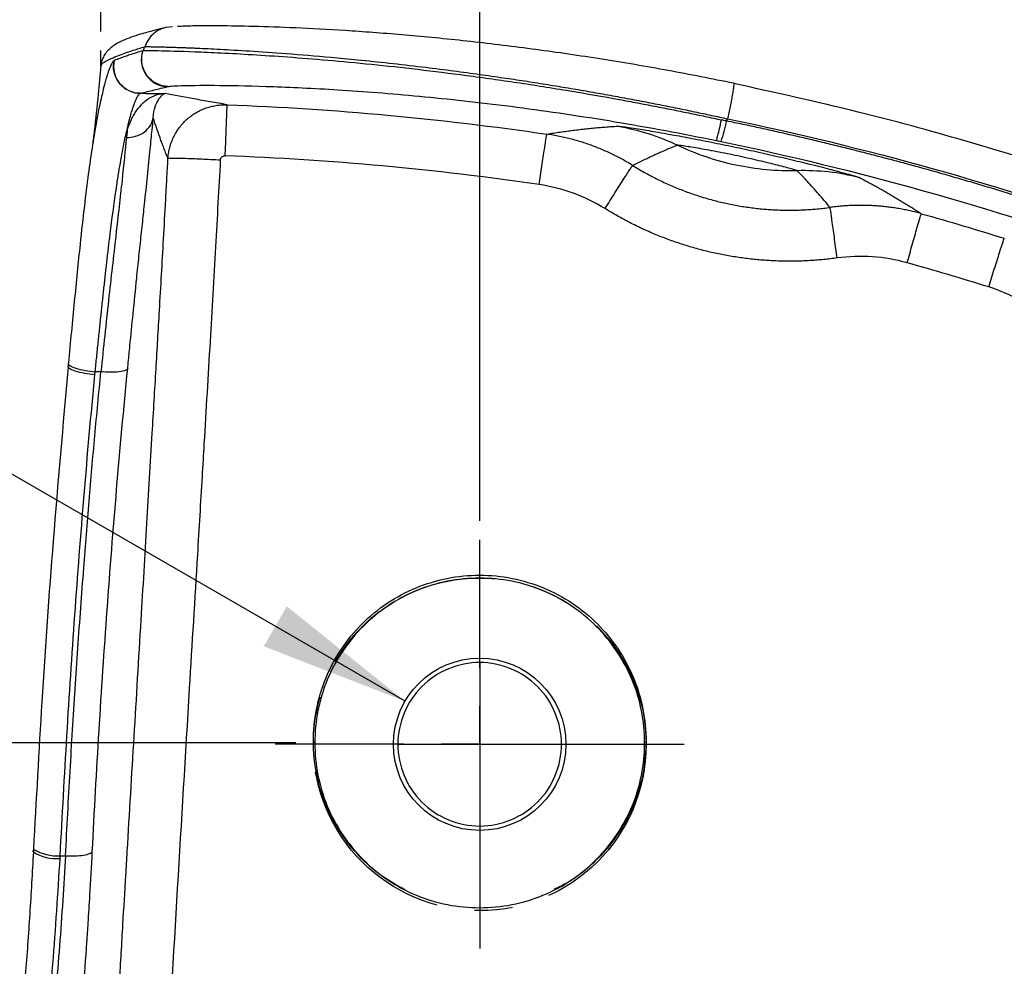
# Model space of a CAD drawing. Header units: millimetres. Extents: x 0 to 1118, y 0 to 864.
# Tile 30 of 48: x 163 to 228, y 511 to 574. Entities that reach past the tile are written whole.
import ezdxf

# ---------------------------------------------------------------- set-up
doc = ezdxf.new("R2010")
doc.units = ezdxf.units.MM
doc.linetypes.add('CENTERX2', pattern=[20.32, 12.7, -2.54, 2.54, -2.54])
doc.layers.add('CENTER', color=40, linetype='CENTERX2')
doc.layers.add('DIMENSIONS', color=140, linetype='Continuous', lineweight=25)
doc.styles.add('SLDTEXTSTYLE0', font='TXT', dxfattribs={"width": 0.75})
doc.dimstyles.new('SLDDIMSTYLE0', dxfattribs={"dimtxt": 10, "dimasz": 10, "dimexe": 0, "dimexo": 0.0625, "dimgap": 2.5, "dimtad": 0, "dimtih": 1, "dimtoh": 1, "dimdec": 1, "dimrnd": 1e-09, "dimzin": 4, "dimdsep": 46, "dimtxsty": 'SLDTEXTSTYLE0', "dimsah": 1, "dimcen": 0.09, "dimadec": 0, "dimazin": 1, "dimtfac": 1, "dimtdec": 1, "dimtofl": 0, "dimtmove": 0, "dimatfit": 3, "dimfxl": 0, "dimfrac": 2, "dimtolj": 1, "dimtzin": 12, "dimarcsym": 0})
doc.dimstyles.new('SLDDIMSTYLE1', dxfattribs={"dimtxt": 10, "dimasz": 10, "dimexe": 0, "dimexo": 0.0625, "dimgap": 2.5, "dimtad": 0, "dimtih": 1, "dimtoh": 1, "dimdec": 1, "dimrnd": 1e-09, "dimzin": 12, "dimdsep": 46, "dimtxsty": 'SLDTEXTSTYLE0', "dimsah": 1, "dimcen": 0, "dimadec": 0, "dimazin": 3, "dimtfac": 1, "dimtdec": 1, "dimtofl": 0, "dimtmove": 0, "dimatfit": 3, "dimfxl": 0, "dimfrac": 2, "dimtolj": 1, "dimtzin": 12, "dimarcsym": 0})
doc.dimstyles.new('SLDDIMSTYLE2', dxfattribs={"dimtxt": 10, "dimasz": 10, "dimexe": 0, "dimexo": 0.0625, "dimgap": 2.5, "dimtad": 0, "dimtih": 1, "dimtoh": 1, "dimdec": 1, "dimrnd": 1e-09, "dimzin": 12, "dimdsep": 46, "dimtxsty": 'SLDTEXTSTYLE0', "dimsah": 1, "dimcen": 0.09, "dimadec": 0, "dimazin": 3, "dimtfac": 1, "dimtdec": 1, "dimtofl": 0, "dimtmove": 0, "dimatfit": 3, "dimfxl": 0, "dimfrac": 2, "dimtolj": 1, "dimtzin": 12, "dimarcsym": 0})

# ---------------------------------------------------------------- blocks, each defined once
blk = doc.blocks.new('_D_1')
at = {"layer": 'DIMENSIONS'}
for p, q in [((103.227, 555.12), (100.18, 555.12)), ((100.18, 555.12), (100.18, 539.245)), ((129.088, 555.12), (132.135, 555.12)), ((132.135, 555.12), (132.135, 539.245)), ((142.978, 555.12), (136.628, 555.12)), ((188.479, 528.85), (142.978, 555.12)), ((100.18, 539.245), (103.227, 539.245)), ((132.135, 539.245), (129.088, 539.245))]:
    blk.add_line(p, q, dxfattribs=at)
blk.add_solid([(188.479, 528.85), (180.588, 535.183), (179.049, 532.518)], dxfattribs=at)
at = {"layer": 'DIMENSIONS', "char_height": 10, "attachment_point": 1, "style": 'SLDTEXTSTYLE0'}
for s, insert in [('%%c', (95.686, 570.042)), ('11.5', (110.767, 570.042)), ('0.45', (103.227, 552.136))]:
    blk.add_mtext(s, dxfattribs=dict(at, insert=insert))
blk = doc.blocks.new('_D_2')
at = {"layer": 'DIMENSIONS'}
for p, q in [((168.177, 573.558), (168.177, 620.637)), ((628.741, 574.478), (628.741, 620.637)), ((381.834, 618.935), (378.787, 618.935)), ((378.787, 618.935), (378.787, 603.06)), ((415.084, 618.935), (418.131, 618.935)), ((418.131, 618.935), (418.131, 603.06)), ((168.177, 617.462), (373.711, 617.462)), ((628.741, 617.462), (423.207, 617.462)), ((378.787, 603.06), (381.834, 603.06)), ((418.131, 603.06), (415.084, 603.06))]:
    blk.add_line(p, q, dxfattribs=at)
for points in [[(168.177, 617.462), (178.177, 615.924), (178.177, 619.001)], [(628.741, 617.462), (618.741, 619.001), (618.741, 615.924)]]:
    blk.add_solid(points, dxfattribs=at)
at = {"layer": 'DIMENSIONS', "char_height": 10, "attachment_point": 1, "style": 'SLDTEXTSTYLE0'}
for s, insert in [('460.6', (381.834, 633.857)), ('18.13', (381.834, 615.95))]:
    blk.add_mtext(s, dxfattribs=dict(at, insert=insert))
blk = doc.blocks.new('_D_3')
at = {"layer": 'DIMENSIONS'}
for p, q in [((181.188, 526.067), (112.386, 526.067)), ((115.561, 526.067), (115.561, 474.401)), ((102.631, 459.439), (99.584, 459.439)), ((99.584, 459.439), (99.584, 443.564)), ((128.492, 459.439), (131.539, 459.439)), ((131.539, 459.439), (131.539, 443.564)), ((99.584, 443.564), (102.631, 443.564)), ((131.539, 443.564), (128.492, 443.564)), ((115.561, 389.866), (115.561, 441.533)), ((155.942, 389.866), (112.386, 389.866))]:
    blk.add_line(p, q, dxfattribs=at)
for points in [[(115.561, 526.067), (114.023, 516.067), (117.1, 516.067)], [(115.561, 389.866), (117.1, 399.866), (114.023, 399.866)]]:
    blk.add_solid(points, dxfattribs=at)
at = {"layer": 'DIMENSIONS', "char_height": 10, "attachment_point": 1, "style": 'SLDTEXTSTYLE0'}
for s, insert in [('136.2', (98.936, 474.361)), ('5.36', (102.631, 456.455))]:
    blk.add_mtext(s, dxfattribs=dict(at, insert=insert))
blk = doc.blocks.new('_D_4')
at = {"layer": 'DIMENSIONS'}
for p, q in [((193.458, 540.887), (193.458, 585.469)), ((603.458, 540.786), (603.458, 585.469)), ((381.833, 583.766), (378.786, 583.766)), ((378.786, 583.766), (378.786, 567.891)), ((415.083, 583.766), (418.13, 583.766)), ((418.13, 583.766), (418.13, 567.891)), ((193.458, 582.294), (373.711, 582.294)), ((603.458, 582.294), (423.206, 582.294)), ((378.786, 567.891), (381.833, 567.891)), ((418.13, 567.891), (415.083, 567.891))]:
    blk.add_line(p, q, dxfattribs=at)
for points in [[(193.458, 582.294), (203.458, 580.755), (203.458, 583.832)], [(603.458, 582.294), (593.458, 583.832), (593.458, 580.755)]]:
    blk.add_solid(points, dxfattribs=at)
at = {"layer": 'DIMENSIONS', "char_height": 10, "attachment_point": 1, "style": 'SLDTEXTSTYLE0'}
for s, insert in [('410.0', (381.833, 598.688)), ('16.14', (381.833, 580.782))]:
    blk.add_mtext(s, dxfattribs=dict(at, insert=insert))
blk = doc.blocks.new('SW_CENTERMARKSYMBOL_0')
at = {"layer": 'CENTER', "color": 0}
for p, q in [((0, 5.08), (0, 13.642)), ((0, 0), (0, 2.54)), ((-5.08, 0), (-13.642, 0)), ((0, 0), (-2.54, 0)), ((0, 0), (0, -2.54)), ((0, 0), (2.54, 0)), ((5.08, 0), (13.642, 0)), ((0, -5.08), (0, -13.642))]:
    blk.add_line(p, q, dxfattribs=at)

msp = doc.modelspace()

# ---------------------------------------------------------------- linework, layer by layer
for p, q in [((172.96, 573.872), (172.532, 573.836)), ((171.011, 572.289), (170.98, 572.28)), ((172.646, 569.887), (172.676, 569.894)), ((166.009, 551.422), (165.989, 551.218)), ((167.781, 550.641), (167.8, 550.844)), ((168.183, 550.847), (167.8, 550.844)), ((182.458, 526.067), (182.358, 526.166)), ((204.558, 526.166), (204.459, 526.067)), ((163.684, 518.963), (163.676, 518.793)), ((165.469, 518.522), (165.823, 518.533)), ((188.466, 516.252), (188.507, 516.231)), ((198.409, 516.231), (198.45, 516.252))]:
    msp.add_line(p, q)
at = {"flags": 128}
for points in [[(163.684, 519.06), (163.679, 518.975), (163.684, 518.963)], [(163.677, 518.791), (163.67, 518.805), (163.675, 518.887)]]:
    msp.add_lwpolyline(points, dxfattribs=at)
for centre, radius, start, end in [((172.681, 571.687), 1.801, 160.79656, 268.89059), ((202.569, 568.813), 7.459, 339.67553, 350.57529), ((165.172, 521.08), 2.734, 236.82877, 276.02921), ((165.315, 521.726), 3.208, 239.45752, 272.75658)]:
    msp.add_arc(centre, radius, start, end)
for points, knots in [([(172.448, 573.814), (172.238, 573.762), (171.827, 573.661), (171.178, 573.489), (170.535, 573.301), (169.932, 573.091), (169.422, 572.864), (169.017, 572.622), (168.713, 572.373), (168.478, 572.103), (168.315, 571.806), (168.214, 571.543), (168.192, 571.328), (168.184, 571.255)], [0, 0, 0, 0, 0.155648, 0.305649, 0.441862, 0.564306, 0.673009, 0.753104, 0.823664, 0.884687, 0.936174, 0.978124, 1, 1, 1, 1]), ([(172.533, 573.827), (172.511, 573.825), (172.283, 573.8), (171.877, 573.576), (171.381, 573.152), (171.198, 572.752), (171.107, 572.553)], [0, 0, 0, 0, 0.033243, 0.34572, 0.673552, 1, 1, 1, 1]), ([(173.305, 573.912), (173.373, 573.92), (173.589, 573.943), (174.596, 573.965), (176.296, 573.967), (178.622, 573.925), (181.503, 573.821), (184.886, 573.633), (188.685, 573.343), (192.807, 572.936), (197.133, 572.409), (201.561, 571.761), (206.002, 571.011), (208.946, 570.422), (210.402, 570.131)], [0, 0, 0, 0, 0.038252, 0.122016, 0.207438, 0.295474, 0.38496, 0.475428, 0.566165, 0.656345, 0.745405, 0.831982, 0.916883, 1, 1, 1, 1]), ([(168.181, 571.268), (168.186, 571.287), (168.198, 571.325), (168.246, 571.388), (168.315, 571.452), (168.408, 571.52), (168.53, 571.596), (168.685, 571.678), (168.848, 571.754), (169.107, 571.866), (169.472, 572.008), (169.929, 572.172), (170.336, 572.31), (170.722, 572.434), (170.976, 572.512), (171.107, 572.553)], [0, 0, 0, 0, 0.042421, 0.089548, 0.139336, 0.184706, 0.236357, 0.301273, 0.357452, 0.398492, 0.541694, 0.668841, 0.777793, 0.885558, 1, 1, 1, 1]), ([(170.98, 572.28), (170.831, 572.234), (170.542, 572.145), (170.147, 572.017), (169.784, 571.893), (169.433, 571.769), (169.197, 571.678), (169.072, 571.629)], [0, 0, 0, 0, 0.238717, 0.463459, 0.621919, 0.800756, 1, 1, 1, 1]), ([(172.676, 569.894), (172.433, 569.899), (172.163, 569.955), (171.649, 570.212), (171.408, 570.415), (171.058, 570.918), (170.952, 571.215), (170.89, 571.787), (170.931, 572.059), (171.011, 572.289)], [0, 0, 0, 0, 0.25, 0.25, 0.5, 0.5, 0.75, 0.75, 1, 1, 1, 1]), ([(171.011, 572.289), (171.013, 572.289), (171.021, 572.289), (171.037, 572.291), (171.072, 572.292), (171.155, 572.294), (171.402, 572.296), (172.213, 572.288), (174.277, 572.233), (177.459, 572.084), (180.621, 571.874), (183.286, 571.663), (186.191, 571.391), (189.294, 571.054), (192.032, 570.713), (194.264, 570.407), (196.546, 570.076), (199.369, 569.63), (202.074, 569.158), (203.969, 568.805), (205.132, 568.582), (206.276, 568.356), (207.4, 568.128), (208.501, 567.899), (209.227, 567.743), (209.587, 567.666)], [0, 0, 0, 0, 0.0024383, 0.0084674, 0.0148289, 0.0297079, 0.059619, 0.120089, 0.243771, 0.3710738, 0.4357721, 0.5007701, 0.5657532, 0.6304025, 0.6944294, 0.7271024, 0.757623, 0.8219632, 0.8808846, 0.9016794, 0.922098, 0.9421392, 0.9618029, 0.9810894, 1, 1, 1, 1]), ([(171.107, 572.553), (171.117, 572.553), (171.138, 572.554), (171.183, 572.555), (171.239, 572.555), (171.306, 572.555), (171.385, 572.555), (171.475, 572.554), (171.578, 572.553), (171.692, 572.551), (171.818, 572.548), (171.956, 572.546), (172.106, 572.542), (172.269, 572.538), (172.444, 572.533), (172.632, 572.528), (172.833, 572.522), (173.046, 572.515), (173.272, 572.508), (173.511, 572.499), (173.763, 572.49), (174.028, 572.479), (174.306, 572.468), (174.961, 572.44), (176.147, 572.383), (178.12, 572.27), (180.582, 572.1), (183.046, 571.897), (186.042, 571.612), (188.711, 571.321), (191.432, 570.98), (193.183, 570.745), (194.78, 570.518), (196.253, 570.298), (197.647, 570.079), (199.012, 569.857), (200.354, 569.629), (201.671, 569.398), (202.959, 569.163), (204.218, 568.925), (205.443, 568.687), (206.635, 568.448), (207.79, 568.209), (208.907, 567.973), (209.638, 567.813), (209.997, 567.735)], [0, 0, 0, 0, 0.010404, 0.020876, 0.031417, 0.042024, 0.052699, 0.06344, 0.074247, 0.085119, 0.096056, 0.107057, 0.118121, 0.129248, 0.140439, 0.151694, 0.163013, 0.174397, 0.185844, 0.197357, 0.208933, 0.220574, 0.23228, 0.244049, 0.299959, 0.361457, 0.428522, 0.501156, 0.540562, 0.630672, 0.66786, 0.701442, 0.731416, 0.757783, 0.782997, 0.807571, 0.831505, 0.854801, 0.877459, 0.899481, 0.92087, 0.94162, 0.961727, 0.981188, 1, 1, 1, 1]), ([(169.067, 571.627), (169.047, 571.613), (169.001, 571.581), (168.91, 571.442), (168.789, 571.186), (168.652, 570.817), (168.526, 570.406), (168.401, 569.968), (168.316, 569.595), (168.262, 569.359)], [0, 0, 0, 0, 0.113773, 0.251654, 0.413679, 0.598915, 0.739295, 0.834723, 1, 1, 1, 1]), ([(170.807, 569.439), (170.574, 569.441), (170.318, 569.491), (169.826, 569.717), (169.594, 569.896), (169.238, 570.343), (169.117, 570.61), (169.008, 571.14), (169.017, 571.4), (169.067, 571.627)], [0, 0, 0, 0, 0.25, 0.25, 0.5, 0.5, 0.75, 0.75, 1, 1, 1, 1]), ([(169.072, 571.629), (169.021, 571.396), (169.013, 571.129), (169.129, 570.592), (169.254, 570.324), (169.616, 569.881), (169.849, 569.708), (170.335, 569.489), (170.585, 569.443), (170.812, 569.441)], [0, 0, 0, 0, 0.25, 0.25, 0.5, 0.5, 0.75, 0.75, 1, 1, 1, 1]), ([(168.178, 571.269), (168.121, 570.642), (167.99, 569.204), (167.807, 567.431), (167.662, 566.322), (167.623, 566.028)], [0, 0, 0, 0, 0.3623262, 0.8309575, 1, 1, 1, 1]), ([(168.182, 571.255), (168.18, 571.259), (168.178, 571.263), (168.18, 571.267), (168.181, 571.268)], [0, 0, 0, 0, 0.805017, 1, 1, 1, 1]), ([(170.812, 569.441), (171.105, 569.516), (171.424, 569.591), (172.042, 569.74), (172.345, 569.814), (172.646, 569.887)], [0, 0, 0, 0, 0.5, 0.5, 1, 1, 1, 1]), ([(172.676, 569.894), (172.788, 569.921), (173.143, 569.944), (174.306, 569.974), (175.113, 569.98), (177.128, 569.962), (178.335, 569.937), (181.093, 569.837), (182.643, 569.762), (186.026, 569.543), (187.86, 569.399), (191.746, 569.025), (193.798, 568.796), (198.053, 568.242), (200.255, 567.917), (204.725, 567.171), (206.992, 566.75), (209.242, 566.289)], [0, 0, 0, 0, 0.125, 0.125, 0.25, 0.25, 0.375, 0.375, 0.5, 0.5, 0.625, 0.625, 0.75, 0.75, 0.875, 0.875, 1, 1, 1, 1]), ([(210.412, 570.088), (210.411, 570.051), (210.409, 569.974), (210.378, 569.735), (210.326, 569.408), (210.255, 569.008), (210.172, 568.574), (210.085, 568.142), (210.026, 567.867), (209.997, 567.735)], [0, 0, 0, 0, 0.135878, 0.2827885, 0.4339232, 0.5850578, 0.7319699, 0.8711057, 1, 1, 1, 1]), ([(210.402, 570.131), (210.408, 570.132), (210.415, 570.132), (210.412, 570.09), (210.412, 570.088)], [0, 0, 0, 0, 0.975352, 1, 1, 1, 1]), ([(263.903, 550.938), (262.065, 551.882), (258.621, 553.653), (253.713, 555.953), (249.468, 557.826), (245.906, 559.308), (242.957, 560.477), (239.955, 561.618), (236.298, 562.943), (231.454, 564.577), (225.481, 566.403), (218.36, 568.345), (213.185, 569.481), (210.413, 570.09)], [0, 0, 0, 0, 0.108882, 0.204048, 0.285493, 0.35322, 0.407234, 0.452473, 0.5223, 0.61197, 0.721488, 0.850844, 1, 1, 1, 1]), ([(168.262, 569.359), (168.22, 569.19), (168.088, 568.652), (167.86, 567.455), (167.595, 565.851), (167.335, 564.015), (167.069, 561.883), (166.758, 559.075), (166.409, 555.588), (166.145, 552.823), (166.012, 551.44)], [0, 0, 0, 0, 0.054432, 0.173578, 0.287481, 0.395059, 0.513946, 0.644098, 0.822135, 1, 1, 1, 1]), ([(169.936, 567.011), (169.946, 567.059), (169.966, 567.153), (170, 567.336), (170.08, 567.644), (170.178, 568.006), (170.304, 568.426), (170.411, 568.737), (170.508, 568.978), (170.578, 569.135), (170.644, 569.26), (170.705, 569.352), (170.76, 569.416), (170.792, 569.431), (170.807, 569.439)], [0, 0, 0, 0, 0.030945, 0.062004, 0.124463, 0.250166, 0.34631, 0.501566, 0.584596, 0.667642, 0.750704, 0.833785, 0.916887, 1, 1, 1, 1]), ([(172.45, 569.419), (172.405, 569.417), (172.313, 569.412), (172.169, 569.391), (172.014, 569.357), (171.849, 569.307), (171.626, 569.218), (171.318, 569.052), (170.938, 568.757), (170.611, 568.392), (170.416, 568.092), (170.315, 567.914), (170.256, 567.803), (170.199, 567.683), (170.146, 567.547), (170.102, 567.418), (170.053, 567.306), (170.018, 567.23), (169.986, 567.159), (169.956, 567.087), (169.943, 567.037), (169.936, 567.012)], [0, 0, 0, 0, 0.046165, 0.095606, 0.148317, 0.204297, 0.263561, 0.376078, 0.522479, 0.672483, 0.75919, 0.785646, 0.817336, 0.846997, 0.876377, 0.91659, 0.93706, 0.952888, 0.968269, 0.984046, 1, 1, 1, 1]), ([(171.675, 567.811), (171.688, 568.094), (171.739, 568.335), (171.87, 568.737), (171.951, 568.899), (172.113, 569.153), (172.196, 569.245), (172.341, 569.372), (172.403, 569.407), (172.45, 569.419)], [0, 0, 0, 0, 0.25, 0.25, 0.5, 0.5, 0.75, 0.75, 1, 1, 1, 1]), ([(176.612, 568.676), (176.237, 568.743), (175.85, 568.809), (175.106, 568.938), (174.748, 569), (173.717, 569.185), (173.083, 569.304), (172.45, 569.419)], [0, 0, 0, 0, 0.25, 0.25, 0.5, 0.5, 1, 1, 1, 1]), ([(172.659, 565.081), (172.663, 565.131), (172.67, 565.239), (172.692, 565.411), (172.725, 565.604), (172.783, 565.861), (172.878, 566.165), (173.07, 566.621), (173.389, 567.15), (173.802, 567.606), (174.175, 567.915), (174.472, 568.118), (174.79, 568.294), (175.128, 568.44), (175.483, 568.554), (175.851, 568.634), (176.229, 568.679), (176.484, 568.677), (176.612, 568.676)], [0, 0, 0, 0, 0.025689, 0.055058, 0.088111, 0.124852, 0.188423, 0.249748, 0.375335, 0.49959, 0.559568, 0.620283, 0.681731, 0.743921, 0.806852, 0.870507, 0.934882, 1, 1, 1, 1]), ([(176.479, 565.271), (176.494, 565.674), (176.511, 566.106), (176.543, 566.94), (176.558, 567.338), (176.584, 567.998), (176.594, 568.257), (176.608, 568.593), (176.611, 568.671), (176.612, 568.676)], [0, 0, 0, 0, 0.25, 0.25, 0.5, 0.5, 0.75, 0.75, 1, 1, 1, 1]), ([(169.888, 566.493), (170.085, 566.488), (170.295, 566.512), (170.703, 566.631), (170.901, 566.727), (171.241, 566.977), (171.382, 567.132), (171.585, 567.464), (171.647, 567.641), (171.675, 567.811)], [0, 0, 0, 0, 0.25, 0.25, 0.5, 0.5, 0.75, 0.75, 1, 1, 1, 1]), ([(171.092, 562.006), (171.161, 562.648), (171.306, 564), (171.468, 565.624), (171.592, 566.908), (171.65, 567.543), (171.675, 567.811)], [0, 0, 0, 0, 0.276221, 0.581692, 0.822969, 1, 1, 1, 1]), ([(172.659, 565.081), (172.635, 565.142), (172.582, 565.274), (172.478, 565.538), (172.354, 565.86), (172.223, 566.212), (172.064, 566.652), (171.921, 567.066), (171.782, 567.481), (171.712, 567.696), (171.675, 567.811)], [0, 0, 0, 0, 0.064367, 0.138453, 0.265139, 0.384668, 0.495487, 0.727679, 0.854144, 1, 1, 1, 1]), ([(209.242, 566.289), (209.248, 566.289), (209.26, 566.314), (209.296, 566.429), (209.322, 566.519), (209.384, 566.765), (209.421, 566.921), (209.502, 567.273), (209.545, 567.469), (209.587, 567.666)], [0, 0, 0, 0, 0.25, 0.25, 0.5, 0.5, 0.75, 0.75, 1, 1, 1, 1]), ([(209.997, 567.735), (219.217, 565.834), (228.304, 563.288), (246.013, 556.97), (254.641, 553.196), (262.961, 548.845)], [0, 0, 0, 0, 0.5, 0.5, 1, 1, 1, 1]), ([(167.8, 550.844), (167.818, 551.01), (167.852, 551.34), (167.903, 551.832), (167.954, 552.322), (168.004, 552.808), (168.054, 553.291), (168.104, 553.771), (168.154, 554.247), (168.204, 554.719), (168.253, 555.186), (168.302, 555.649), (168.351, 556.108), (168.401, 556.562), (168.45, 557.01), (168.499, 557.454), (168.548, 557.892), (168.597, 558.324), (168.646, 558.751), (168.696, 559.172), (168.745, 559.586), (168.795, 559.994), (168.958, 561.314), (169.152, 562.741), (169.378, 564.18), (169.515, 564.986), (169.652, 565.731), (169.766, 566.298), (169.845, 566.666), (169.893, 566.841), (169.919, 566.939), (169.93, 566.987), (169.936, 567.011)], [0, 0, 0, 0, 0.023864, 0.047729, 0.071593, 0.095454, 0.119312, 0.143169, 0.167023, 0.190876, 0.214727, 0.238575, 0.262422, 0.286267, 0.310109, 0.33395, 0.357789, 0.381626, 0.405461, 0.429294, 0.453126, 0.476956, 0.500784, 0.688234, 0.75082, 0.813372, 0.875924, 0.938275, 0.969242, 0.984647, 0.992326, 1, 1, 1, 1]), ([(169.936, 567.012), (169.935, 567.003), (169.932, 566.982), (169.937, 566.948), (169.944, 566.916), (169.95, 566.874), (169.943, 566.834), (169.932, 566.792), (169.922, 566.757), (169.914, 566.703), (169.906, 566.644), (169.896, 566.568), (169.891, 566.523), (169.888, 566.493)], [0, 0, 0, 0, 0.054593, 0.123481, 0.203995, 0.247427, 0.371479, 0.435432, 0.496541, 0.572289, 0.747131, 0.832611, 1, 1, 1, 1]), ([(197.939, 566.714), (198.087, 566.738), (198.38, 566.785), (198.824, 566.852), (199.264, 566.914), (199.7, 566.971), (200.133, 567.024), (200.562, 567.072), (200.988, 567.116), (201.41, 567.156), (201.83, 567.19), (202.246, 567.22), (202.531, 567.237), (202.67, 567.245)], [0, 0, 0, 0, 0.10724, 0.211214, 0.311922, 0.409363, 0.503538, 0.594446, 0.682089, 0.766465, 0.847576, 0.925421, 1, 1, 1, 1]), ([(202.67, 567.245), (202.677, 567.246), (202.69, 567.246), (202.723, 567.244), (202.766, 567.24), (202.822, 567.235), (202.889, 567.227), (202.968, 567.217), (203.061, 567.205), (203.166, 567.191), (203.284, 567.175), (203.545, 567.137), (204.108, 567.051), (204.987, 566.907), (205.839, 566.758), (206.685, 566.606), (207.788, 566.401), (209.271, 566.108), (210.791, 565.792), (212.309, 565.461), (213.781, 565.124), (214.872, 564.863), (215.706, 564.657), (216.545, 564.445), (217.407, 564.219), (217.99, 564.058), (218.291, 563.973), (218.461, 563.923), (218.595, 563.882), (218.696, 563.85), (218.767, 563.825), (218.789, 563.815), (218.8, 563.81)], [0, 0, 0, 0, 0.011761, 0.023679, 0.035756, 0.047993, 0.060393, 0.072958, 0.085692, 0.098596, 0.111673, 0.124923, 0.177317, 0.249951, 0.288825, 0.312578, 0.375042, 0.439034, 0.50003, 0.561009, 0.624988, 0.687431, 0.711129, 0.750065, 0.822533, 0.875095, 0.897079, 0.918583, 0.939615, 0.960188, 0.980313, 1, 1, 1, 1]), ([(262.481, 548.886), (262.087, 549.09), (261.301, 549.496), (260.119, 550.095), (258.938, 550.685), (257.758, 551.265), (256.578, 551.835), (255.4, 552.395), (254.223, 552.946), (253.046, 553.487), (251.871, 554.019), (250.698, 554.541), (249.525, 555.054), (248.354, 555.557), (247.185, 556.051), (246.017, 556.536), (244.851, 557.012), (243.687, 557.479), (242.524, 557.937), (241.364, 558.386), (240.205, 558.826), (239.049, 559.257), (237.895, 559.679), (236.742, 560.093), (235.593, 560.498), (234.445, 560.895), (233.3, 561.283), (232.158, 561.663), (231.018, 562.034), (229.88, 562.397), (228.746, 562.752), (227.614, 563.098), (226.485, 563.437), (225.358, 563.767), (224.235, 564.09), (223.115, 564.405), (221.998, 564.712), (220.884, 565.011), (219.773, 565.302), (218.665, 565.586), (217.561, 565.863), (216.46, 566.131), (215.363, 566.393), (214.269, 566.647), (213.179, 566.894), (212.092, 567.134), (211.009, 567.367), (210.287, 567.517), (209.927, 567.592)], [0, 0, 0, 0, 0.023795, 0.047499, 0.071112, 0.094634, 0.118065, 0.141405, 0.164652, 0.187809, 0.210874, 0.233847, 0.256729, 0.27952, 0.302219, 0.324827, 0.347343, 0.369769, 0.392102, 0.414345, 0.436496, 0.458555, 0.480523, 0.5024, 0.524185, 0.545879, 0.567482, 0.588993, 0.610412, 0.63174, 0.652977, 0.674122, 0.695176, 0.716138, 0.737009, 0.757788, 0.778475, 0.799072, 0.819576, 0.83999, 0.860311, 0.880542, 0.900681, 0.920728, 0.940684, 0.960548, 0.98032, 1, 1, 1, 1]), ([(169.888, 566.492), (169.808, 565.68), (169.711, 564.712), (169.473, 562.509), (169.331, 561.273), (169.022, 558.587), (168.858, 557.136), (168.526, 554.085), (168.357, 552.485), (168.183, 550.847)], [0, 0, 0, 0, 0.25, 0.25, 0.5, 0.5, 0.75, 0.75, 1, 1, 1, 1]), ([(197.432, 563.343), (197.49, 563.743), (197.553, 564.171), (197.675, 564.997), (197.734, 565.391), (197.832, 566.044), (197.872, 566.301), (197.923, 566.633), (197.936, 566.71), (197.939, 566.714)], [0, 0, 0, 0, 0.25, 0.25, 0.5, 0.5, 0.75, 0.75, 1, 1, 1, 1]), ([(203.667, 564.622), (203.557, 564.689), (203.336, 564.823), (202.997, 565.015), (202.65, 565.2), (202.295, 565.378), (201.932, 565.548), (201.561, 565.709), (201.183, 565.861), (200.798, 566.005), (200.406, 566.138), (200.008, 566.262), (199.604, 566.375), (199.195, 566.477), (198.78, 566.568), (198.362, 566.649), (198.08, 566.692), (197.939, 566.714)], [0, 0, 0, 0, 0.062791, 0.126227, 0.190292, 0.254966, 0.32023, 0.386061, 0.452438, 0.519336, 0.586731, 0.654597, 0.722906, 0.791631, 0.860741, 0.930208, 1, 1, 1, 1]), ([(206.655, 565.971), (206.553, 565.931), (206.345, 565.849), (206.037, 565.72), (205.721, 565.584), (205.397, 565.441), (205.066, 565.291), (204.727, 565.133), (204.38, 564.969), (204.025, 564.797), (203.788, 564.681), (203.667, 564.622)], [0, 0, 0, 0, 0.092, 0.188777, 0.290332, 0.396665, 0.507775, 0.623664, 0.744331, 0.869777, 1, 1, 1, 1]), ([(214.642, 564.27), (214.637, 564.272), (214.629, 564.277), (214.603, 564.286), (214.568, 564.298), (214.508, 564.317), (214.41, 564.346), (214.208, 564.404), (213.873, 564.496), (213.363, 564.629), (212.757, 564.781), (212.106, 564.936), (211.4, 565.098), (210.686, 565.254), (209.961, 565.405), (209.259, 565.543), (208.592, 565.668), (207.981, 565.776), (207.454, 565.864), (207.108, 565.916), (206.897, 565.946), (206.775, 565.962), (206.69, 565.971), (206.666, 565.971), (206.655, 565.971)], [0, 0, 0, 0, 0.017272, 0.034447, 0.051644, 0.068981, 0.102822, 0.136976, 0.200489, 0.266717, 0.324828, 0.386098, 0.441789, 0.500043, 0.556026, 0.613976, 0.672871, 0.733325, 0.79757, 0.863036, 0.897141, 0.931254, 0.9655, 1, 1, 1, 1]), ([(214.642, 564.27), (213.268, 564.231), (211.89, 564.356), (209.202, 564.928), (207.893, 565.375), (206.655, 565.971)], [0, 0, 0, 0, 0.5, 0.5, 1, 1, 1, 1]), ([(209.564, 566.222), (218.631, 564.346), (227.563, 561.84), (244.984, 555.621), (253.473, 551.908), (261.661, 547.631)], [0, 0, 0, 0, 0.5, 0.5, 1, 1, 1, 1]), ([(169.034, 503.102), (169.066, 503.681), (169.13, 504.838), (169.262, 507.179), (169.437, 510.217), (169.643, 513.764), (169.814, 516.665), (170.063, 520.847), (170.404, 526.536), (170.844, 533.834), (171.248, 540.586), (171.578, 546.177), (171.855, 550.917), (172.11, 555.237), (172.326, 558.992), (172.485, 561.912), (172.582, 563.701), (172.633, 564.621), (172.659, 565.081)], [0, 0, 0, 0, 0.0280052, 0.0560055, 0.1133017, 0.175039, 0.2276576, 0.253737, 0.3774434, 0.5030573, 0.6070585, 0.704308, 0.7737214, 0.8364651, 0.9134235, 0.9554862, 0.9777414, 1, 1, 1, 1]), ([(176.151, 564.973), (175.747, 564.995), (175.312, 565.018), (174.469, 565.057), (174.063, 565.073), (173.386, 565.094), (173.117, 565.099), (172.761, 565.097), (172.673, 565.09), (172.659, 565.081)], [0, 0, 0, 0, 0.25, 0.25, 0.5, 0.5, 0.75, 0.75, 1, 1, 1, 1]), ([(176.151, 564.973), (176.153, 564.986), (176.155, 565.013), (176.165, 565.052), (176.19, 565.116), (176.248, 565.195), (176.338, 565.248), (176.418, 565.27), (176.458, 565.27), (176.479, 565.271)], [0, 0, 0, 0, 0.082624, 0.165242, 0.24921, 0.499538, 0.750282, 0.874382, 1, 1, 1, 1]), ([(176.151, 564.973), (176.099, 564.029), (175.991, 562.1), (175.771, 558.066), (175.46, 552.696), (175.154, 547.587), (174.873, 542.844), (174.549, 537.407), (173.716, 523.787), (173.019, 511.901), (172.497, 502.989)], [0, 0, 0, 0, 0.045638, 0.093385, 0.195169, 0.305523, 0.340676, 0.424739, 0.568692, 1, 1, 1, 1]), ([(201.824, 561.739), (202.036, 562.08), (202.263, 562.445), (202.704, 563.148), (202.917, 563.484), (203.274, 564.042), (203.416, 564.262), (203.608, 564.548), (203.656, 564.615), (203.667, 564.622)], [0, 0, 0, 0, 0.25, 0.25, 0.5, 0.5, 0.75, 0.75, 1, 1, 1, 1]), ([(203.667, 564.622), (203.796, 564.543), (204.054, 564.385), (204.447, 564.16), (204.844, 563.944), (205.246, 563.737), (205.651, 563.54), (206.06, 563.353), (206.473, 563.174), (206.889, 563.006), (207.308, 562.847), (207.73, 562.698), (208.154, 562.559), (208.581, 562.429), (209.01, 562.309), (209.441, 562.199), (209.873, 562.099), (210.307, 562.009), (210.742, 561.928), (211.178, 561.858), (211.615, 561.797), (212.052, 561.746), (212.49, 561.704), (212.928, 561.672), (213.366, 561.651), (213.803, 561.638), (214.24, 561.636), (214.676, 561.642), (215.111, 561.659), (215.545, 561.685), (215.978, 561.72), (216.409, 561.764), (216.695, 561.802), (216.838, 561.82)], [0, 0, 0, 0, 0.033028, 0.066004, 0.098929, 0.131803, 0.164626, 0.197397, 0.230117, 0.262785, 0.295402, 0.327968, 0.360483, 0.392946, 0.425358, 0.457719, 0.490028, 0.522286, 0.554493, 0.586648, 0.618752, 0.650805, 0.682807, 0.714757, 0.746656, 0.778503, 0.8103, 0.842045, 0.873738, 0.905381, 0.936972, 0.968511, 1, 1, 1, 1]), ([(216.838, 561.82), (216.708, 561.974), (216.456, 562.273), (216.076, 562.714), (215.707, 563.133), (215.347, 563.531), (214.998, 563.906), (214.758, 564.152), (214.642, 564.27)], [0, 0, 0, 0, 0.193553, 0.376351, 0.548395, 0.709684, 0.860219, 1, 1, 1, 1]), ([(218.8, 563.81), (218.897, 563.76), (219.096, 563.658), (219.386, 563.504), (219.677, 563.347), (219.969, 563.187), (220.261, 563.024), (220.554, 562.857), (220.847, 562.687), (221.142, 562.513), (221.437, 562.336), (221.733, 562.156), (222.031, 561.972), (222.329, 561.785), (222.628, 561.594), (222.825, 561.466), (222.925, 561.401)], [0, 0, 0, 0, 0.058314, 0.118645, 0.180994, 0.245361, 0.311744, 0.380146, 0.450565, 0.523002, 0.597457, 0.67393, 0.752421, 0.832929, 0.915456, 1, 1, 1, 1]), ([(201.824, 561.739), (201.157, 562.152), (200.447, 562.498), (198.973, 563.036), (198.208, 563.229), (197.432, 563.343)], [0, 0, 0, 0, 0.5, 0.5, 1, 1, 1, 1]), ([(169.97, 551.057), (169.972, 551.071), (169.986, 551.213), (170.036, 551.72), (170.156, 552.938), (170.343, 554.834), (170.544, 556.827), (170.726, 558.576), (170.877, 559.999), (171.003, 561.17), (171.07, 561.798), (171.092, 562.006)], [0, 0, 0, 0, 0.003581, 0.035195, 0.126037, 0.308394, 0.518949, 0.654069, 0.791288, 0.930666, 1, 1, 1, 1]), ([(217.312, 558.445), (217.163, 558.426), (216.866, 558.387), (216.418, 558.339), (215.968, 558.3), (215.517, 558.269), (215.065, 558.246), (214.612, 558.233), (214.158, 558.228), (213.704, 558.232), (213.248, 558.245), (212.793, 558.267), (212.337, 558.298), (211.882, 558.338), (211.426, 558.387), (210.971, 558.444), (210.517, 558.511), (210.063, 558.587), (209.61, 558.672), (209.158, 558.766), (208.708, 558.869), (208.258, 558.981), (207.811, 559.102), (207.365, 559.232), (206.922, 559.371), (206.48, 559.52), (206.041, 559.677), (205.605, 559.843), (205.171, 560.018), (204.74, 560.202), (204.312, 560.395), (203.888, 560.597), (203.467, 560.808), (203.05, 561.027), (202.637, 561.256), (202.228, 561.492), (201.959, 561.657), (201.824, 561.739)], [0, 0, 0, 0, 0.02783, 0.05571, 0.083637, 0.111611, 0.13963, 0.167693, 0.195799, 0.223947, 0.252135, 0.280365, 0.308636, 0.336948, 0.365303, 0.393699, 0.422137, 0.450618, 0.479141, 0.507707, 0.536315, 0.564967, 0.593662, 0.6224, 0.651183, 0.680009, 0.70888, 0.737795, 0.766755, 0.795759, 0.824809, 0.853903, 0.883041, 0.912221, 0.941442, 0.970702, 1, 1, 1, 1]), ([(222.925, 561.401), (222.801, 561.435), (222.553, 561.503), (222.18, 561.591), (221.807, 561.671), (221.435, 561.74), (221.064, 561.799), (220.695, 561.849), (220.328, 561.89), (219.963, 561.921), (219.601, 561.943), (219.242, 561.956), (218.887, 561.96), (218.535, 561.956), (218.187, 561.945), (217.843, 561.925), (217.504, 561.898), (217.169, 561.863), (216.948, 561.835), (216.838, 561.82)], [0, 0, 0, 0, 0.062857, 0.125311, 0.187339, 0.248918, 0.310027, 0.370645, 0.430751, 0.490327, 0.549355, 0.607817, 0.665698, 0.722983, 0.779657, 0.835708, 0.891122, 0.94589, 1, 1, 1, 1]), ([(217.312, 558.445), (217.257, 558.843), (217.199, 559.269), (217.085, 560.089), (217.031, 560.482), (216.939, 561.133), (216.902, 561.391), (216.853, 561.729), (216.841, 561.81), (216.838, 561.82)], [0, 0, 0, 0, 0.25, 0.25, 0.5, 0.5, 0.75, 0.75, 1, 1, 1, 1]), ([(221.98, 558.123), (222.089, 558.513), (222.207, 558.929), (222.435, 559.733), (222.544, 560.117), (222.727, 560.752), (222.8, 561.001), (222.897, 561.323), (222.921, 561.397), (222.925, 561.401)], [0, 0, 0, 0, 0.25, 0.25, 0.5, 0.5, 0.75, 0.75, 1, 1, 1, 1]), ([(227.419, 556.511), (227.54, 556.897), (227.67, 557.311), (227.921, 558.107), (228.042, 558.488), (228.244, 559.117), (228.324, 559.364), (228.431, 559.683), (228.457, 559.757), (228.462, 559.761)], [0, 0, 0, 0, 0.25, 0.25, 0.5, 0.5, 0.75, 0.75, 1, 1, 1, 1]), ([(221.98, 558.123), (221.224, 558.335), (220.445, 558.47), (218.879, 558.578), (218.09, 558.552), (217.312, 558.445)], [0, 0, 0, 0, 0.5, 0.5, 1, 1, 1, 1]), ([(231.508, 554.238), (230.914, 554.751), (230.267, 555.204), (228.895, 555.966), (228.169, 556.277), (227.419, 556.511)], [0, 0, 0, 0, 0.5, 0.5, 1, 1, 1, 1]), ([(167.781, 550.641), (167.565, 550.661), (167.33, 550.691), (166.874, 550.775), (166.654, 550.828), (166.298, 550.946), (166.163, 551.01), (166.003, 551.132), (165.978, 551.188), (165.993, 551.237)], [0, 0, 0, 0, 0.25, 0.25, 0.5, 0.5, 0.75, 0.75, 1, 1, 1, 1]), ([(166.012, 551.44), (165.997, 551.391), (166.024, 551.333), (166.188, 551.211), (166.326, 551.146), (166.685, 551.029), (166.904, 550.976), (167.357, 550.894), (167.588, 550.864), (167.8, 550.844)], [0, 0, 0, 0, 0.25, 0.25, 0.5, 0.5, 0.75, 0.75, 1, 1, 1, 1]), ([(166.001, 551.161), (165.652, 547.289), (164.982, 539.846), (164.235, 529.11), (163.862, 522.246), (163.684, 518.963)], [0, 0, 0, 0, 0.36117, 0.694492, 1, 1, 1, 1]), ([(165.469, 518.522), (165.74, 523.882), (166.064, 529.241), (166.828, 539.949), (167.269, 545.299), (167.781, 550.641)], [0, 0, 0, 0, 0.5, 0.5, 1, 1, 1, 1]), ([(165.823, 518.533), (165.872, 519.475), (165.969, 521.351), (166.126, 524.15), (166.291, 526.923), (166.465, 529.67), (166.647, 532.39), (166.838, 535.084), (167.083, 538.356), (167.391, 542.185), (167.769, 546.548), (168.046, 549.424), (168.183, 550.847)], [0, 0, 0, 0, 0.087343, 0.173882, 0.25962, 0.344557, 0.428694, 0.512033, 0.594574, 0.732521, 0.867661, 1, 1, 1, 1]), ([(167.61, 518.808), (167.884, 524.191), (168.212, 529.573), (168.99, 540.325), (169.442, 545.695), (169.97, 551.057)], [0, 0, 0, 0, 0.5, 0.5, 1, 1, 1, 1]), ([(169.97, 551.057), (169.956, 551.012), (169.906, 550.968), (169.716, 550.893), (169.578, 550.862), (169.233, 550.821), (169.029, 550.812), (168.605, 550.815), (168.387, 550.828), (168.183, 550.847)], [0, 0, 0, 0, 0.25, 0.25, 0.5, 0.5, 0.75, 0.75, 1, 1, 1, 1]), ([(188.472, 516.262), (187.974, 516.536), (186.921, 517.115), (185.543, 518.315), (184.33, 519.758), (183.388, 521.375), (182.723, 523.141), (182.45, 524.564), (182.367, 525.583), (182.361, 525.972), (182.358, 526.166)], [0, 0, 0, 0, 0.138932, 0.293727, 0.444257, 0.599152, 0.74975, 0.904717, 0.952293, 1, 1, 1, 1]), ([(204.558, 526.166), (204.529, 525.551), (204.468, 524.302), (203.984, 522.489), (203.217, 520.766), (202.177, 519.208), (200.873, 517.847), (199.615, 516.857), (198.739, 516.434), (198.433, 516.286)], [0, 0, 0, 0, 0.150677, 0.305727, 0.456379, 0.611406, 0.761966, 0.916894, 1, 1, 1, 1]), ([(163.676, 518.793), (163.599, 517.413), (163.449, 514.692), (163.152, 510.594), (162.813, 506.688), (162.437, 503.041), (162.038, 499.717), (161.626, 496.769), (161.211, 494.192), (160.933, 492.789), (160.797, 492.099)], [0, 0, 0, 0, 0.138545, 0.273186, 0.403952, 0.530866, 0.653938, 0.773162, 0.888523, 1, 1, 1, 1]), ([(162.765, 493.423), (163.038, 494.782), (163.313, 496.424), (163.844, 500.138), (164.101, 502.21), (164.573, 506.613), (164.789, 508.943), (165.165, 513.661), (165.326, 516.049), (165.46, 518.361)], [0, 0, 0, 0, 0.25, 0.25, 0.5, 0.5, 0.75, 0.75, 1, 1, 1, 1]), ([(165.823, 518.533), (165.711, 516.565), (165.576, 514.538), (165.264, 510.505), (165.087, 508.496), (164.695, 504.62), (164.48, 502.752), (164.003, 499.275), (163.741, 497.664), (163.466, 496.229)], [0, 0, 0, 0, 0.25, 0.25, 0.5, 0.5, 0.75, 0.75, 1, 1, 1, 1]), ([(165.823, 518.533), (166.025, 518.524), (166.24, 518.521), (166.656, 518.536), (166.856, 518.553), (167.197, 518.606), (167.336, 518.641), (167.532, 518.721), (167.588, 518.764), (167.61, 518.808)], [0, 0, 0, 0, 0.25, 0.25, 0.5, 0.5, 0.75, 0.75, 1, 1, 1, 1]), ([(167.333, 514.054), (167.373, 514.664), (167.477, 516.265), (167.559, 517.836), (167.61, 518.808)], [0, 0, 0, 0, 0.381435, 1, 1, 1, 1]), ([(165.303, 494.838), (165.375, 495.258), (165.541, 496.216), (165.807, 497.972), (166.082, 500.027), (166.333, 502.185), (166.542, 504.189), (166.77, 506.585), (167.009, 509.42), (167.21, 512.097), (167.306, 513.622), (167.333, 514.054)], [0, 0, 0, 0, 0.081995, 0.187139, 0.315388, 0.428118, 0.530127, 0.621428, 0.783911, 0.93883, 1, 1, 1, 1])]:
    msp.add_open_spline(points, degree=3, knots=knots)
for points in [[(171.107, 572.553), (171.075, 572.465), (171.043, 572.377), (171.011, 572.289)], [(169.072, 571.629), (169.071, 571.629), (169.069, 571.628), (169.067, 571.627)], [(170.807, 569.439), (170.809, 569.439), (170.81, 569.44), (170.812, 569.44)], [(170.812, 569.441), (171.358, 569.436), (171.904, 569.429), (172.45, 569.419)], [(176.612, 568.676), (183.748, 568.404), (190.872, 567.75), (197.939, 566.714)], [(209.927, 567.592), (209.814, 567.616), (209.7, 567.641), (209.587, 567.666)], [(209.927, 567.592), (209.951, 567.639), (209.974, 567.687), (209.997, 567.735)], [(202.67, 567.245), (204.045, 567.011), (205.399, 566.577), (206.655, 565.971)], [(209.242, 566.289), (209.349, 566.267), (209.456, 566.245), (209.564, 566.222)], [(197.432, 563.343), (190.489, 564.36), (183.49, 565.004), (176.479, 565.271)], [(218.8, 563.81), (217.443, 564.157), (216.03, 564.312), (214.642, 564.27)], [(222.925, 561.401), (224.778, 560.881), (226.624, 560.334), (228.462, 559.761)], [(227.419, 556.511), (225.614, 557.075), (223.801, 557.612), (221.98, 558.123)], [(166.012, 551.44), (166.006, 551.373), (165.999, 551.305), (165.993, 551.237)], [(182.358, 526.166), (182.358, 526.893), (182.501, 528.346), (183.137, 530.442), (184.17, 532.373), (185.559, 534.066), (187.252, 535.455), (189.183, 536.488), (191.279, 537.123), (193.458, 537.338), (195.638, 537.123), (197.734, 536.488), (199.665, 535.455), (201.358, 534.066), (202.747, 532.373), (203.78, 530.442), (204.415, 528.346), (204.558, 526.893), (204.558, 526.166)], [(204.459, 526.067), (204.459, 526.787), (204.323, 528.228), (203.698, 530.306), (202.671, 532.218), (201.285, 533.894), (199.611, 535.28), (197.7, 536.308), (195.622, 536.932), (193.458, 537.136), (191.294, 536.932), (189.217, 536.308), (187.306, 535.28), (185.632, 533.894), (184.246, 532.218), (183.218, 530.306), (182.594, 528.228), (182.458, 526.787), (182.458, 526.067)], [(198.917, 525.975), (198.917, 526.69), (198.623, 528.117), (197.423, 529.939), (195.597, 531.139), (193.458, 531.582), (191.319, 531.139), (189.494, 529.939), (188.294, 528.117), (187.999, 526.69), (187.999, 525.975)], [(182.458, 526.067), (182.458, 525.347), (182.594, 523.906), (183.218, 521.828), (184.245, 519.916), (185.632, 518.24), (187.306, 516.853), (189.216, 515.826), (191.294, 515.202), (193.458, 514.999), (195.623, 515.202), (197.7, 515.826), (199.611, 516.853), (201.285, 518.24), (202.671, 519.916), (203.699, 521.828), (204.323, 523.906), (204.459, 525.347), (204.459, 526.067)], [(187.999, 525.975), (187.999, 525.261), (188.294, 523.834), (189.494, 522.011), (191.319, 520.812), (193.458, 520.369), (195.597, 520.812), (197.423, 522.011), (198.622, 523.834), (198.917, 525.261), (198.917, 525.975)], [(165.46, 518.361), (165.463, 518.415), (165.466, 518.468), (165.469, 518.522)]]:
    msp.add_open_spline(points, degree=3)
at = {"layer": 'CENTER'}
for p, q in [((193.458, 531.434), (193.458, 520.517)), ((187.999, 525.975), (198.917, 525.975))]:
    msp.add_line(p, q, dxfattribs=at)
msp.add_circle((193.458, 525.975), 11.102, dxfattribs=at)
at = {"layer": 'DIMENSIONS'}
msp.add_line((168.177, 571.236), (168.177, 572.288), dxfattribs=at)
msp.add_circle((193.458, 525.975), 5.75, dxfattribs=at)

# ---------------------------------------------------------------- block references
at = {"layer": 'CENTER'}
msp.add_blockref('SW_CENTERMARKSYMBOL_0', (193.458, 525.975), dxfattribs=at)

# ---------------------------------------------------------------- dimensions: what is measured, and where the dimension line sits
at = {"layer": 'DIMENSIONS'}
for base, p1, p2, dimstyle, picture, middle in [((168.177, 617.462), (628.741, 573.208), (168.177, 572.288), 'SLDDIMSTYLE2', '_D_2', (398.459, 617.462)), ((603.458, 582.294), (193.458, 539.617), (603.458, 539.516), 'SLDDIMSTYLE0', '_D_4', (398.458, 582.294))]:
    dim = msp.add_linear_dim(base=base, p1=p1, p2=p2, dimstyle=dimstyle, dxfattribs=at)
    dim.commit()
    dim.dimension.update_dxf_attribs({"geometry": picture, "text_midpoint": middle, "dimtype": 160})
dim = msp.add_diameter_dim_2p(p1=(198.438, 523.1), p2=(188.479, 528.85), dimstyle='SLDDIMSTYLE1', dxfattribs=at)
dim.commit()
dim.dimension.update_dxf_attribs({"geometry": '_D_1', "text_midpoint": (116.157, 555.12), "dimtype": 163})
dim = msp.add_linear_dim(base=(115.561, 389.866), p1=(182.458, 526.067), p2=(157.212, 389.866), angle=90, dimstyle='SLDDIMSTYLE2', dxfattribs=at)
dim.commit()
dim.dimension.update_dxf_attribs({"geometry": '_D_3', "text_midpoint": (115.561, 457.967), "dimtype": 160})

doc.saveas('drawing.dxf')
